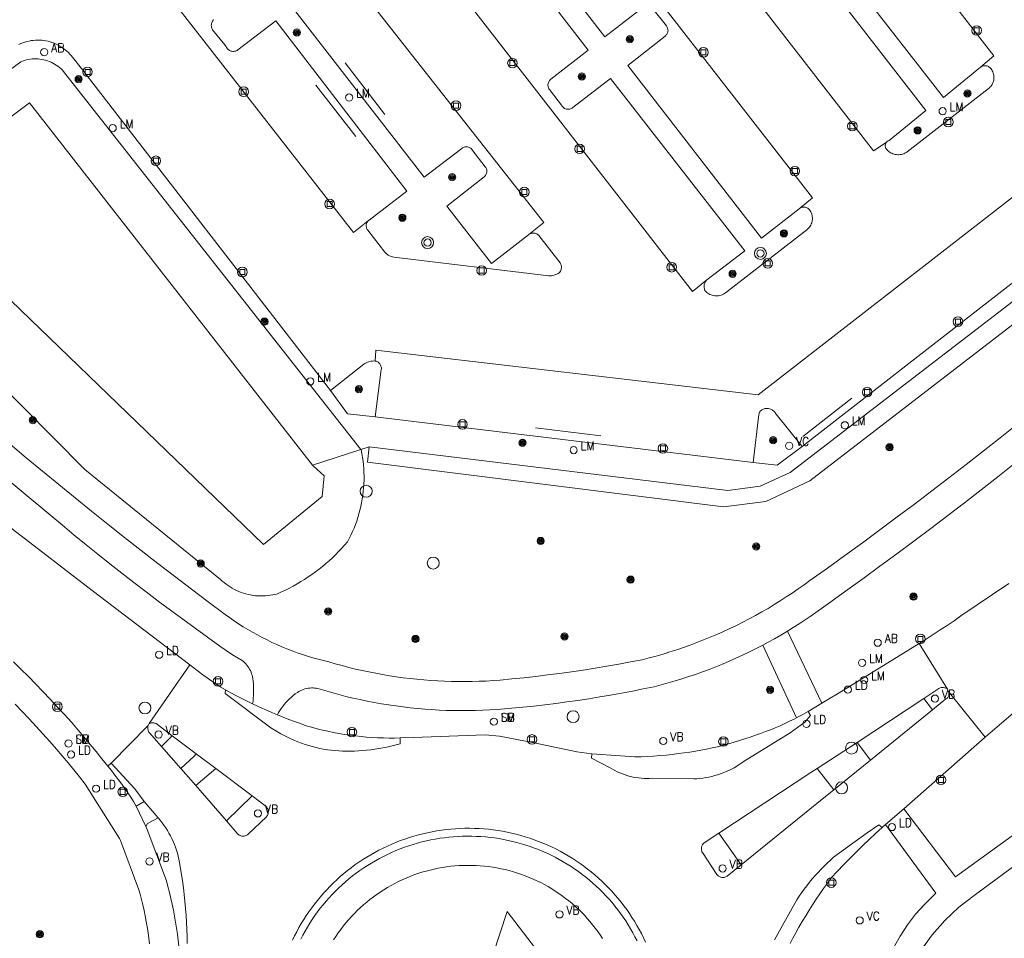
# Model space of a CAD drawing. Header units: metres. Extents: x 138165 to 154469, y 480134 to 494189.
# Tile 93 of 256: x 145724 to 145792, y 485556 to 485619. Entities that reach past the tile are written whole.
import ezdxf

# ---------------------------------------------------------------- set-up
doc = ezdxf.new("R2010")
doc.units = ezdxf.units.M
doc.header["$LTSCALE"] = 0.001
doc.header["$MEASUREMENT"] = 0
for name, color, linetype, lineweight in [('Level 5', 7, 'Continuous', 0), ('TOP-L-terrein schutting raster hek leuning', 7, 'Continuous', 0), ('TOP-L-topo objecten punt', 7, 'Continuous', 0), ('TOP-L-topo objecten vlak', 7, 'Continuous', 0), ('TOP-L-verharding vangrail', 7, 'Continuous', 0), ('TOP-L-water beschoeiing', 7, 'Continuous', 0)]:
    doc.layers.add(name, color=color, linetype=linetype, lineweight=lineweight)
doc.styles.add('Style-STANDARD', font='STANDARD.shx')

# ---------------------------------------------------------------- blocks, each defined once
blk = doc.blocks.new('24')
at = {"layer": 'TOP-L-topo objecten punt', "color": 7, "linetype": 'Continuous', "lineweight": 0}
for radius in [0.025, 0.0182, 0.0115, 0.005]:
    blk.add_circle((0, 0), radius, dxfattribs=at)
blk = doc.blocks.new('22')
at = {"layer": 'TOP-L-topo objecten punt', "color": 7, "linetype": 'Continuous', "lineweight": 0}
blk.add_circle((0, 0), 0.025, dxfattribs=at)
at = {"layer": 'TOP-L-topo objecten punt', "color": 7, "linetype": 'Continuous', "lineweight": 0, "style": 'Style-STANDARD'}
blk.add_text('VC', height=0.06, dxfattribs=at).set_placement((0.0483, 0))
blk = doc.blocks.new('39')
at = {"layer": 'TOP-L-topo objecten punt', "color": 7, "linetype": 'Continuous', "lineweight": 0}
for p, q in [((0.0175, 0.0175), (-0.0175, 0.0175)), ((-0.0175, 0.0175), (-0.0175, -0.0175)), ((0.0175, 0.0175), (0.0175, -0.0175)), ((0.0175, -0.0175), (-0.0175, -0.0175))]:
    blk.add_line(p, q, dxfattribs=at)
blk.add_circle((0, 0), 0.0332, dxfattribs=at)
blk = doc.blocks.new('*U13')
at = {"layer": 'Level 5', "color": 7, "linetype": 'Continuous', "lineweight": 0}
blk.add_circle((0, 0), 0.0415, dxfattribs=at)
blk = doc.blocks.new('150')
at = {"layer": 'Level 5', "color": 7, "linetype": 'Continuous', "lineweight": 0}
blk.add_blockref('*U13', (0, 0), dxfattribs=at)
blk = doc.blocks.new('121')
at = {"layer": 'TOP-L-topo objecten punt', "color": 7, "linetype": 'Continuous', "lineweight": 0}
blk.add_circle((0, 0), 0.025, dxfattribs=at)
at = {"layer": 'TOP-L-topo objecten punt', "color": 7, "linetype": 'Continuous', "lineweight": 0, "style": 'Style-STANDARD'}
blk.add_text('LD', height=0.06, dxfattribs=at).set_placement((0.0483, 0))
blk = doc.blocks.new('16')
at = {"layer": 'TOP-L-topo objecten punt', "color": 7, "linetype": 'Continuous', "lineweight": 0}
blk.add_circle((0, 0), 0.025, dxfattribs=at)
at = {"layer": 'TOP-L-topo objecten punt', "color": 7, "linetype": 'Continuous', "lineweight": 0, "style": 'Style-STANDARD'}
blk.add_text('LM', height=0.06, dxfattribs=at).set_placement((0.0483, 0))
blk = doc.blocks.new('14')
at = {"layer": 'TOP-L-topo objecten punt', "color": 7, "linetype": 'Continuous', "lineweight": 0}
blk.add_circle((0, 0), 0.025, dxfattribs=at)
at = {"layer": 'TOP-L-topo objecten punt', "color": 7, "linetype": 'Continuous', "lineweight": 0, "style": 'Style-STANDARD'}
blk.add_text('VB', height=0.06, dxfattribs=at).set_placement((0.0483, 0))
blk = doc.blocks.new('175')
at = {"layer": 'TOP-L-topo objecten punt', "color": 7, "linetype": 'Continuous', "lineweight": 0}
blk.add_circle((0, 0), 0.025, dxfattribs=at)
at = {"layer": 'TOP-L-topo objecten punt', "color": 7, "linetype": 'Continuous', "lineweight": 0, "style": 'Style-STANDARD'}
blk.add_text('SB', height=0.06, dxfattribs=at).set_placement((0.0483, 0))
blk = doc.blocks.new('11')
at = {"layer": 'TOP-L-topo objecten punt', "color": 7, "linetype": 'Continuous', "lineweight": 0}
blk.add_circle((0, 0), 0.025, dxfattribs=at)
at = {"layer": 'TOP-L-topo objecten punt', "color": 7, "linetype": 'Continuous', "lineweight": 0, "style": 'Style-STANDARD'}
blk.add_text('AB', height=0.06, dxfattribs=at).set_placement((0.0483, 0))
blk = doc.blocks.new('27')
at = {"layer": 'TOP-L-topo objecten punt', "color": 7, "linetype": 'Continuous', "lineweight": 0}
for radius in [0.0415, 0.025]:
    blk.add_circle((0, 0), radius, dxfattribs=at)

msp = doc.modelspace()

# ---------------------------------------------------------------- linework, layer by layer
at = {"layer": 'TOP-L-terrein schutting raster hek leuning', "flags": 128}
msp.add_lwpolyline([(145892.743, 485720.944), (145913.693, 485694.147), (145816.019, 485617.988), (145808.015, 485611.797), (145777.182, 485588.107), (145775.1, 485587.145), (145772.868, 485586.865), (145748.012, 485589.884)], dxfattribs=at)
at = {"layer": 'TOP-L-topo objecten vlak', "flags": 128}
for points in [[(145790.387, 485616.206), (145791.298, 485616.982), (145760.437, 485656.734), (145759.445, 485655.962)], [(145753.058, 485650.999), (145752.081, 485650.259), (145782.974, 485610.407), (145783.849, 485610.988)], [(145777.813, 485606.389), (145778.735, 485607.148), (145747.926, 485646.782), (145746.929, 485646.169)], [(145739.5, 485640.455), (145770.425, 485600.648), (145771.411, 485601.458)], [(145759.075, 485604.594), (145760.107, 485605.447), (145735.195, 485637.115), (145734.411, 485636.474)], [(145727.893, 485631.433), (145726.756, 485630.595), (145746.924, 485604.747), (145747.958, 485605.569)], [(145755.214, 485630.087), (145764.346, 485618.317), (145766.965, 485620.337)], [(145771.411, 485601.458), (145774.038, 485603.466), (145764.741, 485615.413), (145762.132, 485613.402), (145762.082, 485613.366), (145762.029, 485613.336), (145761.972, 485613.313), (145761.912, 485613.297), (145761.852, 485613.288), (145761.79, 485613.286), (145761.729, 485613.292), (145761.669, 485613.305), (145761.611, 485613.325), (145761.556, 485613.352), (145761.504, 485613.386), (145761.457, 485613.425), (145761.415, 485613.47), (145760.499, 485614.665), (145760.466, 485614.716), (145760.439, 485614.77), (145760.418, 485614.828), (145760.405, 485614.887), (145760.4, 485614.948), (145760.401, 485615.009), (145760.41, 485615.069), (145760.426, 485615.127), (145760.45, 485615.184), (145760.479, 485615.237), (145760.516, 485615.286), (145760.557, 485615.33), (145760.604, 485615.369), (145763.196, 485617.386), (145754.079, 485629.172)], [(145778.459, 485626.126), (145787.811, 485614.107), (145790.387, 485616.206)], [(145783.849, 485610.988), (145783.876, 485611.019), (145783.906, 485611.047), (145783.938, 485611.071), (145783.974, 485611.092), (145784.011, 485611.109), (145784.05, 485611.121), (145786.598, 485613.201), (145777.294, 485625.197)], [(145759.075, 485604.594), (145759.069, 485604.589), (145759.062, 485604.583), (145759.056, 485604.578), (145756.477, 485602.598), (145753.389, 485606.575), (145755.989, 485608.61), (145756.032, 485608.651), (145756.069, 485608.698), (145756.101, 485608.748), (145756.127, 485608.802), (145756.146, 485608.858), (145756.158, 485608.917), (145756.163, 485608.976), (145756.161, 485609.035), (145756.152, 485609.094), (145756.136, 485609.152), (145756.114, 485609.207), (145756.085, 485609.259), (145756.05, 485609.307), (145755.135, 485610.5), (145755.093, 485610.544), (145755.047, 485610.583), (145754.996, 485610.616), (145754.942, 485610.643), (145754.885, 485610.664), (145754.826, 485610.677), (145754.766, 485610.684), (145754.705, 485610.683), (145754.645, 485610.675), (145754.586, 485610.661), (145754.53, 485610.639), (145754.476, 485610.611), (145754.426, 485610.577), (145751.816, 485608.57), (145742.702, 485620.347)], [(145767.666, 485620.26), (145768.607, 485619.066), (145768.641, 485619.02), (145768.669, 485618.971), (145768.691, 485618.918), (145768.707, 485618.864), (145768.717, 485618.808), (145768.72, 485618.751), (145768.716, 485618.694), (145768.706, 485618.638), (145768.69, 485618.583), (145768.667, 485618.531), (145768.638, 485618.482), (145768.604, 485618.437), (145768.565, 485618.395), (145768.521, 485618.359), (145765.931, 485616.317), (145775.21, 485604.354), (145777.813, 485606.389)], [(145747.958, 485605.569), (145747.973, 485605.581), (145747.988, 485605.593), (145748.003, 485605.604), (145750.626, 485607.62), (145741.532, 485619.418), (145738.902, 485617.402), (145738.851, 485617.369), (145738.796, 485617.342), (145738.738, 485617.321), (145738.679, 485617.308), (145738.618, 485617.3), (145738.557, 485617.3), (145738.497, 485617.307), (145738.437, 485617.321), (145738.38, 485617.341), (145738.325, 485617.367), (145738.273, 485617.4), (145738.226, 485617.439), (145738.183, 485617.482), (145738.009, 485617.747), (145737.158, 485618.804), (145737.127, 485618.859), (145737.102, 485618.917), (145737.083, 485618.977), (145737.072, 485619.039), (145737.067, 485619.103), (145737.07, 485619.166), (145737.079, 485619.228), (145737.096, 485619.289), (145737.119, 485619.348), (145737.148, 485619.404), (145737.184, 485619.456), (145737.225, 485619.504)], [(145723.737, 485617.778), (145723.872, 485617.839), (145724.009, 485617.894), (145724.149, 485617.942), (145724.29, 485617.984), (145724.434, 485618.018), (145724.58, 485618.045), (145724.726, 485618.065), (145724.873, 485618.078), (145725.021, 485618.083), (145725.169, 485618.081), (145725.317, 485618.072), (145725.463, 485618.055), (145725.609, 485618.032), (145725.754, 485618.001), (145725.897, 485617.963), (145726.038, 485617.918), (145726.176, 485617.867), (145726.312, 485617.808), (145726.445, 485617.743), (145726.574, 485617.671), (145726.7, 485617.593), (145726.821, 485617.509), (145726.939, 485617.42), (145727.052, 485617.324), (145727.16, 485617.223), (145727.263, 485617.117), (145727.36, 485617.006), (145727.452, 485616.89), (145728.062, 485616.108), (145745.319, 485593.797)], [(145747.438, 485589.699), (145726.737, 485616.013), (145726.639, 485616.107), (145726.536, 485616.195), (145726.429, 485616.278), (145726.318, 485616.355), (145726.202, 485616.426), (145726.084, 485616.492), (145725.962, 485616.551), (145725.837, 485616.603), (145725.71, 485616.65), (145725.58, 485616.689), (145725.448, 485616.722), (145725.315, 485616.748), (145725.181, 485616.767), (145725.046, 485616.779), (145724.911, 485616.784), (145724.775, 485616.782), (145724.64, 485616.773), (145724.506, 485616.757), (145724.372, 485616.734), (145724.24, 485616.705), (145724.109, 485616.668), (145723.981, 485616.625), (145723.855, 485616.575), (145719.045, 485613.036)], [(145790.387, 485616.206), (145790.435, 485616.239), (145790.487, 485616.266), (145790.542, 485616.287), (145790.598, 485616.301), (145790.656, 485616.309), (145790.715, 485616.31), (145790.773, 485616.304), (145790.83, 485616.291), (145790.885, 485616.272), (145790.938, 485616.246), (145790.987, 485616.215), (145791.033, 485616.178), (145791.073, 485616.136), (145791.109, 485616.09), (145791.156, 485616.023), (145791.197, 485615.952), (145791.232, 485615.878), (145791.261, 485615.801), (145791.283, 485615.722), (145791.299, 485615.642), (145791.307, 485615.56), (145791.309, 485615.478), (145791.304, 485615.396), (145791.293, 485615.315), (145791.274, 485615.235), (145791.249, 485615.157), (145791.217, 485615.082), (145791.179, 485615.009), (145791.135, 485614.94), (145791.086, 485614.874), (145791.031, 485614.813), (145790.971, 485614.757), (145790.907, 485614.706), (145785.291, 485610.331), (145785.219, 485610.284), (145785.143, 485610.242), (145785.064, 485610.207), (145784.983, 485610.179), (145784.899, 485610.158), (145784.814, 485610.143), (145784.728, 485610.135), (145784.642, 485610.135), (145784.556, 485610.142), (145784.471, 485610.155), (145784.387, 485610.176), (145784.305, 485610.203), (145784.226, 485610.237), (145784.149, 485610.278), (145784.077, 485610.324), (145784.008, 485610.376), (145783.944, 485610.434), (145783.885, 485610.497), (145783.852, 485610.533), (145783.825, 485610.574), (145783.802, 485610.617), (145783.786, 485610.663), (145783.776, 485610.711), (145783.773, 485610.76), (145783.776, 485610.809), (145783.785, 485610.857), (145783.8, 485610.903), (145783.822, 485610.947), (145783.849, 485610.988)], [(145744.091, 485588.62), (145724.466, 485613.727), (145720.641, 485610.857)], [(145801.954, 485612.788), (145801.139, 485613.815), (145774.972, 485593.48), (145748.48, 485596.582), (145748.432, 485595.834)], [(145808.015, 485611.797), (145777.182, 485588.107), (145775.1, 485587.145), (145772.868, 485586.865), (145748.012, 485589.884)], [(145720.641, 485610.857), (145715.743, 485607.182), (145740.693, 485583.12), (145744.751, 485586.445), (145744.878, 485587.872), (145744.137, 485588.562), (145744.091, 485588.62)], [(145748.012, 485589.884), (145747.886, 485588.815), (145772.573, 485585.712), (145775.51, 485586.095), (145778.543, 485587.523), (145808.803, 485610.833)], [(145778.009, 485589.907), (145804.045, 485610.155)], [(145786.246, 485554.952), (145787.024, 485556.038), (145787.903, 485557.044), (145788.876, 485557.959), (145789.934, 485558.776), (145793.045, 485561.056), (145797.36, 485564.298), (145814.697, 485577.901), (145820.97, 485583.034), (145827.158, 485588.269), (145833.258, 485593.606), (145847.828, 485606.912), (145847.863, 485606.944)], [(145771.411, 485601.458), (145771.367, 485601.408), (145771.329, 485601.354), (145771.296, 485601.296), (145771.269, 485601.236), (145771.248, 485601.173), (145771.233, 485601.108), (145771.225, 485601.042), (145771.224, 485600.975), (145771.228, 485600.909), (145771.24, 485600.844), (145771.258, 485600.78), (145771.282, 485600.718), (145771.342, 485600.654), (145771.407, 485600.594), (145771.477, 485600.541), (145771.55, 485600.493), (145771.628, 485600.452), (145771.709, 485600.417), (145771.792, 485600.389), (145771.878, 485600.368), (145771.965, 485600.354), (145772.052, 485600.348), (145772.14, 485600.349), (145772.228, 485600.357), (145772.315, 485600.373), (145772.4, 485600.396), (145772.482, 485600.425), (145772.562, 485600.462), (145772.639, 485600.505), (145772.712, 485600.554), (145778.338, 485604.935), (145778.404, 485604.99), (145778.465, 485605.05), (145778.521, 485605.115), (145778.57, 485605.185), (145778.614, 485605.259), (145778.651, 485605.337), (145778.681, 485605.417), (145778.703, 485605.5), (145778.719, 485605.584), (145778.727, 485605.67), (145778.728, 485605.756), (145778.721, 485605.841), (145778.707, 485605.926), (145778.685, 485606.009), (145778.657, 485606.09), (145778.621, 485606.168), (145778.579, 485606.242), (145778.53, 485606.313), (145778.492, 485606.356), (145778.449, 485606.394), (145778.402, 485606.427), (145778.352, 485606.455), (145778.299, 485606.476), (145778.244, 485606.492), (145778.187, 485606.501), (145778.13, 485606.504), (145778.073, 485606.5), (145778.017, 485606.49), (145777.962, 485606.474), (145777.909, 485606.451), (145777.859, 485606.423), (145777.813, 485606.389)], [(145747.958, 485605.569), (145747.918, 485605.528), (145747.884, 485605.483), (145747.854, 485605.435), (145747.831, 485605.383), (145747.814, 485605.329), (145747.803, 485605.273), (145747.799, 485605.217), (145747.802, 485605.16), (145747.812, 485605.104), (145747.828, 485605.05), (145747.85, 485604.997), (145747.879, 485604.948), (145747.913, 485604.903), (145749.091, 485603.385), (145749.146, 485603.326), (145749.206, 485603.271), (145749.269, 485603.22), (145749.336, 485603.175), (145749.406, 485603.135), (145749.479, 485603.1), (145749.555, 485603.07), (145749.632, 485603.047), (145749.711, 485603.029), (145760.464, 485601.731), (145760.559, 485601.737), (145760.654, 485601.749), (145760.748, 485601.767), (145760.84, 485601.792), (145760.93, 485601.823), (145761.019, 485601.86), (145761.104, 485601.903), (145761.186, 485601.952), (145761.225, 485602.001), (145761.259, 485602.053), (145761.287, 485602.109), (145761.308, 485602.168), (145761.323, 485602.228), (145761.332, 485602.29), (145761.334, 485602.352), (145761.33, 485602.415), (145761.318, 485602.476), (145761.3, 485602.536), (145761.276, 485602.593), (145761.246, 485602.648), (145759.762, 485604.537), (145759.72, 485604.578), (145759.674, 485604.613), (145759.624, 485604.644), (145759.571, 485604.668), (145759.516, 485604.686), (145759.459, 485604.697), (145759.401, 485604.702), (145759.342, 485604.7), (145759.285, 485604.691), (145759.228, 485604.676), (145759.174, 485604.655), (145759.123, 485604.627), (145759.075, 485604.594)], [(145776.994, 485577.102), (145777.387, 485577.345), (145777.809, 485577.613), (145778.227, 485577.888), (145778.641, 485578.169), (145779.838, 485579.018), (145781.031, 485579.873), (145782.22, 485580.734), (145783.405, 485581.6), (145784.586, 485582.471), (145785.763, 485583.347), (145786.937, 485584.229), (145788.106, 485585.117), (145789.271, 485586.009), (145790.432, 485586.907), (145791.589, 485587.81), (145792.741, 485588.719), (145793.89, 485589.633), (145795.034, 485590.552), (145796.174, 485591.476), (145797.31, 485592.405), (145798.442, 485593.34), (145813.038, 485605.548)], [(145713.15, 485603.62), (145728.299, 485588.305), (145737.698, 485580.693), (145737.823, 485580.577), (145737.953, 485580.466), (145738.088, 485580.36), (145738.226, 485580.261), (145738.369, 485580.167), (145738.516, 485580.079), (145738.666, 485579.998), (145738.819, 485579.923), (145738.976, 485579.854), (145739.135, 485579.792), (145739.296, 485579.736), (145739.46, 485579.688), (145739.626, 485579.646), (145739.793, 485579.611), (145739.962, 485579.584), (145740.131, 485579.563), (145740.302, 485579.55), (145740.472, 485579.543), (145740.643, 485579.544), (145740.814, 485579.552), (145740.984, 485579.567), (145741.153, 485579.589), (145741.322, 485579.619), (145741.489, 485579.655), (145741.654, 485579.698), (145741.932, 485579.822), (145742.208, 485579.952), (145742.48, 485580.088), (145742.75, 485580.231), (145743.015, 485580.38), (145743.278, 485580.535), (145743.536, 485580.696), (145743.791, 485580.863), (145744.042, 485581.036), (145744.289, 485581.214), (145744.531, 485581.398), (145744.77, 485581.588), (145745.004, 485581.784), (145745.233, 485581.984), (145745.457, 485582.19), (145745.677, 485582.401), (145745.892, 485582.618), (145746.101, 485582.839), (145746.306, 485583.064), (145746.505, 485583.295), (145746.628, 485583.528), (145746.745, 485583.764), (145746.854, 485584.003), (145746.957, 485584.245), (145747.053, 485584.491), (145747.143, 485584.738), (145747.225, 485584.988), (145747.3, 485585.241), (145747.368, 485585.495), (145747.429, 485585.751), (145747.482, 485586.009), (145747.529, 485586.268), (145747.568, 485586.528), (145747.599, 485586.79), (145747.624, 485587.052), (145747.641, 485587.315), (145747.65, 485587.578), (145747.652, 485587.841), (145747.647, 485588.104), (145747.634, 485588.367), (145747.614, 485588.63), (145747.586, 485588.892), (145747.552, 485589.153), (145747.509, 485589.412), (145747.46, 485589.671), (145747.438, 485589.699)], [(145829.36, 485602.269), (145828.959, 485601.906), (145833.714, 485596.451), (145831.489, 485594.39), (145825.209, 485588.913), (145818.829, 485583.552), (145812.352, 485578.309), (145796.273, 485565.707), (145792.822, 485563.086), (145788.655, 485560.06), (145785.065, 485564.795)], [(145790.705, 485569.749), (145793.155, 485571.862), (145798.497, 485576.43), (145800.137, 485577.773), (145801.778, 485579.113), (145803.422, 485580.451), (145805.067, 485581.787), (145808.258, 485584.311), (145810.525, 485586.171), (145815.907, 485590.649), (145824.95, 485598.389), (145829.36, 485602.269)], [(145735.568, 485574.759), (145728.807, 485579.921), (145723.287, 485584.174), (145721.351, 485585.744), (145708.677, 485597.562)], [(145745.319, 485593.797), (145747.638, 485595.619), (145747.718, 485595.667), (145747.801, 485595.709), (145747.886, 485595.745), (145747.974, 485595.775), (145748.063, 485595.799), (145748.154, 485595.817), (145748.246, 485595.829), (145748.339, 485595.835), (145748.432, 485595.834)], [(145748.432, 485595.834), (145748.491, 485595.818), (145748.548, 485595.795), (145748.602, 485595.765), (145748.652, 485595.73), (145748.698, 485595.689), (145748.738, 485595.644), (145748.774, 485595.594), (145748.803, 485595.54), (145748.826, 485595.483), (145748.842, 485595.424), (145748.852, 485595.363), (145748.854, 485595.302), (145748.85, 485595.241), (145748.427, 485591.973)], [(145745.319, 485593.797), (145746.511, 485592.177), (145748.427, 485591.973)], [(145774.626, 485588.807), (145775.015, 485592.119), (145775.028, 485592.175), (145775.048, 485592.229), (145775.073, 485592.28), (145775.104, 485592.328), (145775.141, 485592.373), (145775.181, 485592.413), (145775.227, 485592.449), (145775.275, 485592.479), (145775.327, 485592.503), (145775.382, 485592.522), (145775.438, 485592.534), (145775.495, 485592.54), (145775.552, 485592.54), (145775.62, 485592.539), (145775.687, 485592.531), (145775.753, 485592.517), (145775.818, 485592.496), (145775.88, 485592.47), (145775.94, 485592.438), (145775.997, 485592.401), (145776.049, 485592.358), (145776.098, 485592.311), (145776.142, 485592.259), (145776.181, 485592.204), (145776.214, 485592.145), (145778.009, 485589.907)], [(145748.427, 485591.973), (145774.626, 485588.807)], [(145792.907, 485591.432), (145791.734, 485590.499), (145790.557, 485589.572), (145789.376, 485588.65), (145788.19, 485587.734), (145787, 485586.823), (145785.806, 485585.918), (145784.608, 485585.019), (145783.405, 485584.126), (145782.198, 485583.238), (145780.986, 485582.356), (145779.771, 485581.479), (145778.551, 485580.609), (145778.15, 485580.315), (145777.744, 485580.028), (145777.334, 485579.747), (145776.919, 485579.472), (145776.501, 485579.203), (145776.078, 485578.941), (145775.652, 485578.685), (145775.221, 485578.436), (145774.787, 485578.194), (145774.35, 485577.958), (145773.908, 485577.728), (145773.464, 485577.506), (145773.016, 485577.29), (145772.564, 485577.081), (145772.11, 485576.879), (145771.653, 485576.684), (145771.192, 485576.496), (145770.729, 485576.314), (145770.263, 485576.14), (145769.795, 485575.973), (145769.324, 485575.814), (145768.851, 485575.661), (145768.375, 485575.516), (145767.897, 485575.377), (145767.418, 485575.247), (145766.936, 485575.123), (145766.121, 485574.966), (145765.304, 485574.816), (145764.486, 485574.673), (145763.666, 485574.537), (145762.846, 485574.408), (145762.024, 485574.286), (145761.202, 485574.172), (145760.378, 485574.065), (145759.554, 485573.964), (145758.729, 485573.871), (145757.903, 485573.786), (145757.076, 485573.707), (145756.597, 485573.673), (145756.117, 485573.646), (145755.637, 485573.627), (145755.157, 485573.614), (145754.676, 485573.608), (145754.196, 485573.61), (145753.716, 485573.618), (145753.236, 485573.634), (145752.756, 485573.657), (145752.276, 485573.687), (145751.797, 485573.724), (145751.319, 485573.768), (145750.841, 485573.819), (145750.364, 485573.877), (145749.888, 485573.942), (145749.413, 485574.014), (145748.939, 485574.093), (145748.467, 485574.179), (145747.995, 485574.272), (145747.526, 485574.372), (145747.057, 485574.479), (145746.59, 485574.593), (145746.125, 485574.714), (145745.662, 485574.842), (145745.201, 485574.976), (145744.833, 485575.063), (145744.466, 485575.157), (145744.101, 485575.258), (145743.739, 485575.367), (145743.378, 485575.482), (145743.02, 485575.605), (145742.665, 485575.735), (145742.312, 485575.872), (145741.962, 485576.016), (145741.615, 485576.167), (145741.271, 485576.325), (145740.93, 485576.49), (145740.593, 485576.661), (145740.259, 485576.839), (145739.928, 485577.024), (145739.602, 485577.215), (145739.279, 485577.412), (145738.96, 485577.616), (145738.645, 485577.827), (145738.335, 485578.043), (145738.029, 485578.266), (145736.856, 485579.141), (145735.688, 485580.021), (145734.524, 485580.907), (145733.364, 485581.798), (145732.208, 485582.695), (145731.057, 485583.598), (145729.91, 485584.506), (145728.767, 485585.42), (145727.629, 485586.339), (145726.495, 485587.264), (145725.366, 485588.194), (145724.241, 485589.129), (145723.121, 485590.07)], [(145719.895, 485590.142), (145725.943, 485585.122), (145726.754, 485584.442), (145727.569, 485583.767), (145728.389, 485583.098), (145729.212, 485582.433), (145730.04, 485581.773), (145730.871, 485581.119), (145731.707, 485580.47), (145732.547, 485579.826), (145733.39, 485579.187), (145734.238, 485578.553), (145735.09, 485577.925), (145735.945, 485577.301), (145736.804, 485576.684), (145737.667, 485576.071), (145738.534, 485575.464), (145739.213, 485575.065), (145739.3, 485574.993), (145739.383, 485574.915), (145739.461, 485574.834), (145739.535, 485574.747), (145739.603, 485574.657), (145739.666, 485574.563), (145739.723, 485574.465), (145739.775, 485574.364), (145739.821, 485574.261), (145739.861, 485574.155), (145739.894, 485574.046), (145739.921, 485573.936), (145739.942, 485573.825), (145739.966, 485573.63), (145739.984, 485573.434), (145739.996, 485573.237), (145740.001, 485573.041), (145740, 485572.844), (145739.993, 485572.647), (145739.979, 485572.451), (145739.959, 485572.255), (145739.932, 485572.06)], [(145747.438, 485589.699), (145748.012, 485589.884)], [(145774.626, 485588.807), (145776.275, 485588.619), (145778.009, 485589.907)], [(145747.438, 485589.699), (145744.091, 485588.62)], [(145792.351, 485580.405), (145789.024, 485578.155), (145788.549, 485577.828), (145788.072, 485577.504), (145787.592, 485577.184), (145787.11, 485576.868), (145786.625, 485576.556), (145786.137, 485576.248)], [(145775.293, 485576.137), (145775.661, 485576.335), (145776.098, 485576.577), (145776.532, 485576.827), (145776.994, 485577.102)], [(145779.378, 485572.109), (145776.994, 485577.102)], [(145741.643, 485571.299), (145741.727, 485571.452), (145741.818, 485571.602), (145741.915, 485571.748), (145742.018, 485571.89), (145742.126, 485572.028), (145742.241, 485572.161), (145742.36, 485572.289), (145742.485, 485572.412), (145742.614, 485572.53), (145742.749, 485572.642), (145742.888, 485572.749), (145743.031, 485572.85), (145743.128, 485572.912), (145743.228, 485572.967), (145743.332, 485573.016), (145743.439, 485573.058), (145743.548, 485573.094), (145743.659, 485573.123), (145743.772, 485573.144), (145743.886, 485573.159), (145744.001, 485573.166), (145744.116, 485573.166), (145744.23, 485573.159), (145744.344, 485573.144), (145744.457, 485573.123), (145744.939, 485572.977), (145745.423, 485572.839), (145745.908, 485572.707), (145746.396, 485572.583), (145746.886, 485572.466), (145747.377, 485572.356), (145747.869, 485572.254), (145748.364, 485572.159), (145748.859, 485572.071), (145749.356, 485571.99), (145749.854, 485571.917), (145750.353, 485571.851), (145750.853, 485571.793), (145751.353, 485571.741), (145751.855, 485571.698), (145752.357, 485571.662), (145752.859, 485571.633), (145753.362, 485571.611), (145753.865, 485571.597), (145754.368, 485571.591), (145754.872, 485571.592), (145755.375, 485571.6), (145755.878, 485571.616), (145756.381, 485571.639), (145756.883, 485571.67), (145757.385, 485571.708), (145757.886, 485571.753), (145758.651, 485571.827), (145759.416, 485571.908), (145760.179, 485571.996), (145760.942, 485572.09), (145761.704, 485572.192), (145762.465, 485572.301), (145763.225, 485572.416), (145763.984, 485572.538), (145764.742, 485572.668), (145765.499, 485572.804), (145766.254, 485572.947), (145767.008, 485573.096), (145767.761, 485573.253), (145768.245, 485573.378), (145768.728, 485573.51), (145769.208, 485573.649), (145769.686, 485573.795), (145770.162, 485573.949), (145770.636, 485574.109), (145771.107, 485574.277), (145771.576, 485574.452), (145772.042, 485574.634), (145772.505, 485574.822), (145772.965, 485575.018), (145773.423, 485575.22), (145773.877, 485575.43), (145774.328, 485575.646), (145774.776, 485575.869), (145775.293, 485576.137)], [(145775.293, 485576.137), (145777.621, 485571.089)], [(145786.137, 485576.248), (145780.593, 485572.829), (145779.724, 485572.319), (145779.378, 485572.109)], [(145788.086, 485573.086), (145786.137, 485576.248)], [(145723.358, 485574.97), (145723.876, 485574.462), (145724.388, 485573.95), (145724.896, 485573.434), (145725.4, 485572.913), (145725.898, 485572.387), (145726.392, 485571.857), (145726.881, 485571.322), (145727.365, 485570.783), (145727.844, 485570.239), (145728.261, 485569.747), (145728.675, 485569.252), (145729.085, 485568.754), (145729.49, 485568.253), (145729.892, 485567.748)], [(145732.75, 485570.689), (145735.568, 485574.759)], [(145738.06, 485573.031), (145737.738, 485573.231), (145737.419, 485573.436), (145737.103, 485573.646), (145736.79, 485573.86), (145736.48, 485574.078), (145736.172, 485574.301), (145735.869, 485574.528), (145735.568, 485574.759)], [(145738.06, 485573.031), (145738.019, 485572.773), (145741.201, 485570.41), (145741.422, 485570.264), (145741.646, 485570.124), (145741.875, 485569.991), (145742.107, 485569.864), (145742.343, 485569.744), (145742.582, 485569.63), (145742.825, 485569.524), (145743.07, 485569.424), (145743.318, 485569.331), (145743.568, 485569.246), (145743.821, 485569.167), (145744.076, 485569.096), (145744.333, 485569.032), (145744.591, 485568.976), (145744.851, 485568.926), (145745.113, 485568.884), (145745.375, 485568.85), (145745.638, 485568.823), (145745.902, 485568.803), (145746.167, 485568.791), (145746.431, 485568.787), (145746.696, 485568.79), (145746.981, 485568.793), (145747.265, 485568.802), (145747.549, 485568.819), (145747.833, 485568.843), (145748.116, 485568.874), (145748.398, 485568.912), (145748.679, 485568.957), (145748.959, 485569.009), (145749.237, 485569.068), (145749.514, 485569.134), (145750.163, 485569.298), (145750.161, 485569.703)], [(145739.932, 485572.06), (145739.553, 485572.245), (145739.176, 485572.434), (145738.802, 485572.629), (145738.43, 485572.827), (145738.06, 485573.031)], [(145788.086, 485573.086), (145788.038, 485573.118), (145787.986, 485573.145), (145787.933, 485573.167), (145787.877, 485573.182), (145787.82, 485573.192), (145787.762, 485573.196), (145787.704, 485573.194), (145787.647, 485573.186), (145787.59, 485573.171), (145787.536, 485573.152), (145787.484, 485573.126), (145786.444, 485572.431)], [(145787.061, 485571.639), (145787.985, 485572.402), (145788.029, 485572.43), (145788.069, 485572.463), (145788.105, 485572.501), (145788.135, 485572.544), (145788.159, 485572.59), (145788.177, 485572.639), (145788.188, 485572.69), (145788.193, 485572.742), (145788.19, 485572.795), (145788.181, 485572.846), (145788.165, 485572.896), (145788.143, 485572.943)], [(145788.143, 485572.943), (145788.086, 485573.086)], [(145790.705, 485569.749), (145788.143, 485572.943)], [(145723.465, 485572.037), (145723.955, 485571.53), (145724.44, 485571.018), (145724.922, 485570.5), (145725.399, 485569.979), (145725.87, 485569.454), (145726.33, 485568.931), (145726.731, 485568.459), (145727.136, 485567.975), (145727.535, 485567.49), (145727.93, 485567.002), (145728.327, 485566.502), (145730.702, 485562.728), (145730.769, 485562.582), (145732.046, 485559.179), (145732.129, 485558.877), (145732.226, 485558.502), (145732.316, 485558.123), (145732.402, 485557.741), (145732.482, 485557.359), (145732.555, 485556.975), (145732.622, 485556.591), (145732.683, 485556.208), (145732.738, 485555.822), (145732.787, 485555.435)], [(145741.643, 485571.299), (145741.297, 485571.444), (145740.953, 485571.592), (145740.611, 485571.744), (145740.271, 485571.9), (145739.932, 485572.06)], [(145779.378, 485572.109), (145778.43, 485571.534)], [(145786.444, 485572.431), (145781.822, 485569.376)], [(145786.444, 485572.431), (145787.061, 485571.639)], [(145763.448, 485568.594), (145763.426, 485568.289), (145764.703, 485567.622), (145764.868, 485567.525), (145765.036, 485567.434), (145765.208, 485567.349), (145765.384, 485567.272), (145765.562, 485567.201), (145765.742, 485567.137), (145765.925, 485567.081), (145766.11, 485567.031), (145766.297, 485566.989), (145766.486, 485566.954), (145766.675, 485566.927), (145766.866, 485566.907), (145767.057, 485566.894), (145767.248, 485566.889), (145767.44, 485566.891), (145767.631, 485566.901), (145770.516, 485566.859), (145770.724, 485566.872), (145770.932, 485566.891), (145771.139, 485566.917), (145771.345, 485566.95), (145771.55, 485566.99), (145771.753, 485567.036), (145771.955, 485567.089), (145772.155, 485567.148), (145772.353, 485567.214), (145772.549, 485567.286), (145772.742, 485567.365), (145772.932, 485567.449), (145773.12, 485567.54), (145773.305, 485567.637), (145773.486, 485567.74), (145773.664, 485567.849), (145773.838, 485567.964), (145774.009, 485568.084), (145777.191, 485570.053), (145778.193, 485570.801), (145778.589, 485571.264), (145778.43, 485571.534)], [(145778.43, 485571.534), (145778.114, 485571.354), (145777.795, 485571.18), (145777.621, 485571.089)], [(145782.758, 485568.168), (145787.061, 485571.639)], [(145732.75, 485570.689), (145732.684, 485570.563)], [(145734.353, 485569.851), (145733.237, 485570.696), (145733.185, 485570.718), (145733.132, 485570.734), (145733.077, 485570.745), (145733.021, 485570.75), (145732.965, 485570.749), (145732.909, 485570.742), (145732.854, 485570.73), (145732.801, 485570.712), (145732.75, 485570.689)], [(145750.161, 485569.703), (145749.773, 485569.694), (145749.385, 485569.693), (145748.997, 485569.699), (145748.609, 485569.713), (145748.221, 485569.734), (145747.834, 485569.762), (145747.448, 485569.797), (145747.062, 485569.84), (145746.677, 485569.89), (145746.293, 485569.947), (145745.91, 485570.012), (145745.529, 485570.084), (145745.149, 485570.163), (145744.771, 485570.249), (145744.394, 485570.342), (145744.019, 485570.443), (145743.646, 485570.55), (145743.241, 485570.689), (145742.839, 485570.834), (145742.438, 485570.984), (145742.039, 485571.139), (145741.643, 485571.299)], [(145777.621, 485571.089), (145777.473, 485571.012), (145777.148, 485570.851), (145776.819, 485570.695), (145776.488, 485570.546), (145776.154, 485570.403), (145775.817, 485570.266), (145775.478, 485570.136), (145775.137, 485570.012), (145774.793, 485569.894), (145774.423, 485569.76), (145774.051, 485569.633), (145773.676, 485569.512), (145773.3, 485569.397), (145772.922, 485569.289), (145772.541, 485569.188), (145772.16, 485569.093), (145771.776, 485569.005), (145771.391, 485568.923), (145771.005, 485568.848), (145770.618, 485568.779), (145770.229, 485568.718), (145769.839, 485568.662), (145769.449, 485568.614), (145769.018, 485568.562), (145768.587, 485568.516), (145768.154, 485568.477), (145767.722, 485568.444), (145767.288, 485568.418), (145766.855, 485568.398), (145766.421, 485568.385), (145763.448, 485568.594)], [(145730.127, 485567.954), (145732.684, 485570.563)], [(145732.684, 485570.563), (145732.672, 485570.506), (145732.665, 485570.447), (145732.664, 485570.388), (145732.669, 485570.33), (145732.679, 485570.272), (145732.695, 485570.215), (145732.716, 485570.161), (145732.742, 485570.108), (145732.773, 485570.058), (145733.611, 485569.11)], [(145733.611, 485569.11), (145734.353, 485569.851)], [(145736.026, 485568.592), (145734.353, 485569.851)], [(145763.448, 485568.594), (145762.394, 485568.747), (145759.453, 485569.354), (145757.043, 485569.815), (145756.047, 485569.918), (145751.051, 485569.731), (145750.161, 485569.703)], [(145781.822, 485569.376), (145779.05, 485567.59)], [(145781.822, 485569.376), (145782.758, 485568.168)], [(145785.065, 485564.795), (145790.705, 485569.749)], [(145733.611, 485569.11), (145734.952, 485567.587)], [(145730.127, 485567.954), (145729.892, 485567.748)], [(145732.41, 485565.293), (145731.772, 485566.18), (145730.127, 485567.954)], [(145734.952, 485567.587), (145735.889, 485568.426), (145736.026, 485568.592)], [(145736.026, 485568.592), (145737.38, 485567.58)], [(145780.205, 485566.097), (145782.758, 485568.168)], [(145729.892, 485567.748), (145730.138, 485567.435), (145730.383, 485567.12), (145730.626, 485566.804), (145730.868, 485566.487), (145731.077, 485566.192), (145731.282, 485565.893), (145731.482, 485565.592), (145731.678, 485565.287), (145731.869, 485564.98)], [(145735.99, 485566.393), (145734.952, 485567.587)], [(145737.38, 485567.58), (145735.99, 485566.393)], [(145739.893, 485565.683), (145737.38, 485567.58)], [(145779.05, 485567.59), (145778.609, 485567.296), (145772.235, 485563.089)], [(145780.205, 485566.097), (145779.05, 485567.59)], [(145735.99, 485566.393), (145738.115, 485563.961)], [(145773.791, 485560.901), (145779.043, 485565.156), (145780.205, 485566.097)], [(145731.869, 485564.98), (145732.41, 485565.293)], [(145732.41, 485565.293), (145733.387, 485564.161)], [(145738.115, 485563.961), (145738.91, 485563.033), (145738.956, 485562.994), (145739.005, 485562.961), (145739.058, 485562.933), (145739.114, 485562.912), (145739.172, 485562.897), (145739.232, 485562.889), (145739.291, 485562.888), (145739.351, 485562.893), (145739.409, 485562.905), (145739.466, 485562.924), (145739.521, 485562.949), (145739.572, 485562.98), (145739.619, 485563.017), (145740.884, 485564.225), (145740.921, 485564.272), (145740.953, 485564.323), (145740.979, 485564.377), (145740.998, 485564.434), (145741.011, 485564.493), (145741.018, 485564.553), (145741.017, 485564.613), (145741.01, 485564.672), (145740.996, 485564.731), (145740.975, 485564.787), (145740.949, 485564.841), (145740.916, 485564.892), (145740.878, 485564.938), (145739.893, 485565.683)], [(145738.115, 485563.961), (145739.893, 485565.683)], [(145731.869, 485564.98), (145732.521, 485563.56)], [(145783.793, 485563.691), (145785.065, 485564.795)], [(145733.387, 485564.161), (145732.637, 485563.756), (145732.521, 485563.56)], [(145735.394, 485555.454), (145735.386, 485555.938), (145735.371, 485556.421), (145735.349, 485556.904), (145735.32, 485557.387), (145735.284, 485557.87), (145735.241, 485558.352), (145735.191, 485558.833), (145735.134, 485559.313), (145735.07, 485559.793), (145734.858, 485561.072), (145734.817, 485561.284), (145734.768, 485561.495), (145734.713, 485561.705), (145734.65, 485561.912), (145734.581, 485562.117), (145734.504, 485562.319), (145734.421, 485562.519), (145734.331, 485562.716), (145734.235, 485562.91), (145734.132, 485563.1), (145734.023, 485563.287), (145733.908, 485563.47), (145733.786, 485563.649), (145733.659, 485563.824), (145733.526, 485563.995), (145733.387, 485564.161)], [(145732.521, 485563.56), (145732.617, 485563.35), (145733.95, 485559.798), (145734.062, 485559.392), (145734.167, 485558.984), (145734.265, 485558.574), (145734.357, 485558.163), (145734.443, 485557.75), (145734.522, 485557.336), (145734.595, 485556.921), (145734.661, 485556.505), (145734.72, 485556.088), (145734.773, 485555.67), (145734.819, 485555.251), (145734.858, 485554.832), (145734.891, 485554.411), (145734.917, 485553.991), (145734.937, 485553.57)], [(145767.161, 485555.547), (145767.022, 485555.84), (145766.876, 485556.132), (145766.723, 485556.42), (145766.563, 485556.704), (145766.396, 485556.985), (145766.223, 485557.261), (145766.043, 485557.533), (145765.856, 485557.801), (145765.663, 485558.064), (145765.464, 485558.322), (145765.258, 485558.575), (145765.046, 485558.824), (145764.829, 485559.067), (145764.605, 485559.304), (145764.376, 485559.537), (145764.141, 485559.763), (145763.901, 485559.984), (145763.656, 485560.199), (145763.406, 485560.408), (145763.15, 485560.611), (145762.89, 485560.808), (145762.625, 485560.998), (145762.355, 485561.182), (145762.081, 485561.359), (145761.803, 485561.53), (145761.521, 485561.694), (145761.235, 485561.851), (145760.945, 485562.001), (145760.652, 485562.144), (145760.355, 485562.279), (145760.055, 485562.408), (145759.752, 485562.529), (145759.447, 485562.643), (145759.138, 485562.749), (145758.827, 485562.848), (145758.514, 485562.94), (145758.199, 485563.023), (145757.881, 485563.099), (145757.562, 485563.168), (145757.242, 485563.229), (145756.92, 485563.281), (145756.597, 485563.326), (145756.273, 485563.364), (145755.948, 485563.393), (145755.622, 485563.415), (145755.296, 485563.428), (145754.97, 485563.434), (145754.644, 485563.432), (145754.317, 485563.422), (145753.992, 485563.404), (145753.666, 485563.378), (145753.342, 485563.344), (145753.018, 485563.303), (145752.696, 485563.253), (145752.375, 485563.196), (145752.055, 485563.131), (145751.737, 485563.059), (145751.421, 485562.978), (145751.106, 485562.89), (145750.794, 485562.795), (145750.485, 485562.692), (145750.178, 485562.581), (145749.874, 485562.463), (145749.572, 485562.338), (145749.274, 485562.205), (145748.979, 485562.066), (145748.688, 485561.919), (145748.4, 485561.765), (145748.116, 485561.604), (145747.836, 485561.437), (145747.561, 485561.263), (145747.289, 485561.082), (145747.022, 485560.894), (145746.759, 485560.701), (145746.502, 485560.5), (145746.249, 485560.294), (145746.001, 485560.082), (145745.759, 485559.864), (145745.522, 485559.639), (145745.29, 485559.41), (145745.064, 485559.174), (145744.844, 485558.934), (145744.629, 485558.688), (145744.421, 485558.437), (145744.219, 485558.18), (145744.023, 485557.92), (145743.833, 485557.654), (145743.65, 485557.384), (145743.474, 485557.11), (145743.304, 485556.831), (145743.141, 485556.55), (145742.984, 485556.265), (145742.834, 485555.977), (145742.691, 485555.685)], [(145783.569, 485563.498), (145783.334, 485563.674), (145782.513, 485563.122), (145780.198, 485561.438), (145779.974, 485561.235), (145779.754, 485561.028), (145779.538, 485560.816), (145779.327, 485560.599), (145779.121, 485560.378), (145778.919, 485560.153), (145778.722, 485559.924), (145778.53, 485559.691), (145778.343, 485559.453), (145778.161, 485559.212), (145777.984, 485558.967), (145777.812, 485558.718), (145777.645, 485558.466), (145776.22, 485555.911), (145776.099, 485555.701)], [(145777.191, 485555.456), (145777.379, 485555.821), (145777.574, 485556.182), (145777.798, 485556.578), (145778.027, 485556.971), (145778.262, 485557.362), (145778.501, 485557.749), (145778.745, 485558.133), (145778.994, 485558.514), (145779.248, 485558.892), (145779.507, 485559.266), (145779.771, 485559.637), (145780.039, 485560.005), (145780.464, 485560.458), (145780.893, 485560.907), (145781.327, 485561.351), (145781.766, 485561.79), (145782.21, 485562.224), (145782.658, 485562.654), (145783.111, 485563.078), (145783.569, 485563.498)], [(145783.569, 485563.498), (145783.793, 485563.691)], [(145783.793, 485563.691), (145787.29, 485558.934), (145786.5, 485558.16), (145785.876, 485557.474), (145785.309, 485556.74), (145784.802, 485555.964), (145784.358, 485555.15)], [(145762.777, 485560.24), (145762.523, 485560.428), (145762.263, 485560.611), (145762, 485560.786), (145761.732, 485560.956), (145761.46, 485561.119), (145761.184, 485561.275), (145760.905, 485561.424), (145760.622, 485561.567), (145760.335, 485561.703), (145760.046, 485561.831), (145759.753, 485561.953), (145759.457, 485562.067), (145759.159, 485562.174), (145758.858, 485562.274), (145758.555, 485562.366), (145758.25, 485562.451), (145757.942, 485562.529), (145757.633, 485562.599), (145757.323, 485562.661), (145757.01, 485562.716), (145756.697, 485562.763), (145756.383, 485562.803), (145756.067, 485562.835), (145755.751, 485562.859), (145755.435, 485562.875), (145755.118, 485562.884), (145754.801, 485562.887), (145754.484, 485562.882), (145754.167, 485562.869), (145753.85, 485562.848), (145753.534, 485562.82), (145753.219, 485562.784), (145752.905, 485562.74), (145752.592, 485562.688), (145752.281, 485562.629), (145751.971, 485562.563), (145751.662, 485562.488), (145751.356, 485562.407), (145751.051, 485562.317), (145750.749, 485562.221), (145750.45, 485562.117), (145750.153, 485562.006), (145749.858, 485561.887), (145749.567, 485561.761), (145749.279, 485561.629), (145748.994, 485561.489), (145748.713, 485561.342), (145748.436, 485561.189), (145748.162, 485561.028), (145747.892, 485560.861), (145747.627, 485560.688), (145747.366, 485560.508), (145747.109, 485560.322), (145746.857, 485560.129), (145746.609, 485559.931), (145746.367, 485559.726), (145746.13, 485559.516), (145745.898, 485559.3), (145745.671, 485559.078), (145745.45, 485558.851), (145745.234, 485558.618), (145745.024, 485558.38), (145744.82, 485558.137), (145744.622, 485557.89), (145744.43, 485557.637), (145744.245, 485557.38), (145744.065, 485557.118), (145743.892, 485556.852), (145743.726, 485556.582), (145743.566, 485556.308), (145743.414, 485556.03), (145743.267, 485555.749)], [(145772.235, 485563.089), (145771.234, 485562.424), (145771.191, 485562.387), (145771.152, 485562.346), (145771.118, 485562.3), (145771.089, 485562.251), (145771.066, 485562.199), (145771.049, 485562.145), (145771.037, 485562.09), (145771.033, 485562.033), (145771.034, 485561.976), (145771.042, 485561.92), (145771.056, 485561.865), (145771.076, 485561.812), (145771.102, 485561.761), (145772.111, 485560.232), (145772.147, 485560.188), (145772.188, 485560.148), (145772.233, 485560.113), (145772.282, 485560.084), (145772.333, 485560.06), (145772.387, 485560.042), (145772.443, 485560.03), (145772.5, 485560.024), (145772.557, 485560.025), (145772.613, 485560.032), (145772.669, 485560.046), (145772.722, 485560.065), (145772.773, 485560.091), (145772.821, 485560.122), (145773.791, 485560.901)], [(145772.235, 485563.089), (145773.791, 485560.901)], [(145745.54, 485555.693), (145745.698, 485555.938), (145745.863, 485556.179), (145746.034, 485556.415), (145746.211, 485556.647), (145746.395, 485556.875), (145746.584, 485557.097), (145746.78, 485557.314), (145746.98, 485557.526), (145747.187, 485557.732), (145747.399, 485557.933), (145747.616, 485558.129), (145747.838, 485558.318), (145748.065, 485558.502), (145748.297, 485558.679), (145748.533, 485558.851), (145748.774, 485559.016), (145749.019, 485559.174), (145749.268, 485559.326), (145749.522, 485559.472), (145749.779, 485559.61), (145750.039, 485559.742), (145750.303, 485559.867), (145750.57, 485559.985), (145750.84, 485560.096), (145751.113, 485560.199), (145751.389, 485560.296), (145751.667, 485560.384), (145751.947, 485560.466), (145752.23, 485560.54), (145752.514, 485560.607), (145752.8, 485560.666), (145753.087, 485560.718), (145753.376, 485560.762), (145753.666, 485560.798), (145753.956, 485560.826), (145754.248, 485560.847), (145754.539, 485560.861), (145754.831, 485560.866), (145755.123, 485560.864), (145755.415, 485560.854), (145755.706, 485560.836), (145755.997, 485560.811), (145756.287, 485560.778), (145756.577, 485560.737), (145756.865, 485560.689), (145757.151, 485560.633), (145757.436, 485560.569), (145757.719, 485560.498), (145758.001, 485560.42), (145758.28, 485560.334), (145758.556, 485560.241), (145758.83, 485560.14), (145759.102, 485560.033), (145759.37, 485559.918), (145759.636, 485559.796), (145759.898, 485559.667), (145760.156, 485559.531), (145760.411, 485559.389), (145760.662, 485559.24), (145760.909, 485559.084), (145761.152, 485558.921), (145761.39, 485558.753)], [(145766.574, 485555.636), (145766.431, 485555.918), (145766.28, 485556.197), (145766.123, 485556.472), (145765.959, 485556.744), (145765.789, 485557.011), (145765.612, 485557.274), (145765.429, 485557.532), (145765.239, 485557.786), (145765.044, 485558.036), (145764.842, 485558.28), (145764.635, 485558.52), (145764.421, 485558.754), (145764.202, 485558.983), (145763.978, 485559.207), (145763.748, 485559.425), (145763.513, 485559.638), (145763.272, 485559.844), (145763.027, 485560.045), (145762.777, 485560.24)], [(145761.39, 485558.753), (145761.624, 485558.578), (145761.853, 485558.397), (145762.077, 485558.21), (145762.296, 485558.017), (145762.51, 485557.818), (145762.719, 485557.614), (145762.922, 485557.405), (145763.12, 485557.19), (145763.312, 485556.969), (145763.498, 485556.744), (145763.678, 485556.514), (145763.851, 485556.28), (145764.019, 485556.041), (145764.18, 485555.797)], [(145758.61, 485552.278), (145759.535, 485555.094), (145757.565, 485557.672), (145756.087, 485553.17)]]:
    msp.add_lwpolyline(points, dxfattribs=at)
at = {"layer": 'TOP-L-verharding vangrail', "flags": 128}
for points in [[(145749.085, 485612.936), (145746.349, 485616.514)], [(145744.319, 485614.969), (145747.094, 485611.393)], [(145781.473, 485593.262), (145778.059, 485590.604)], [(145759.531, 485591.204), (145764.065, 485590.647)]]:
    msp.add_lwpolyline(points, dxfattribs=at)
at = {"layer": 'TOP-L-water beschoeiing', "flags": 128}
for points in [[(145720.641, 485610.857), (145724.466, 485613.727), (145744.091, 485588.62)], [(145744.091, 485588.62), (145744.137, 485588.562), (145744.878, 485587.872), (145744.751, 485586.445), (145740.693, 485583.12), (145715.743, 485607.182), (145720.641, 485610.857)]]:
    msp.add_lwpolyline(points, dxfattribs=at)

# ---------------------------------------------------------------- block references
at = {"layer": 'TOP-L-topo objecten punt', "xscale": 10, "yscale": 10, "zscale": 10}
for name, p in [('24', (145742.995, 485618.615)), ('39', (145790.11, 485618.75)), ('11', (145725.488, 485617.245)), ('24', (145766.069, 485618.15)), ('39', (145771.176, 485617.232)), ('39', (145757.938, 485616.49)), ('39', (145728.488, 485615.88)), ('24', (145762.751, 485615.565)), ('24', (145727.872, 485615.371)), ('39', (145739.313, 485614.505)), ('16', (145746.623, 485614.098)), ('24', (145789.473, 485614.385)), ('39', (145754.029, 485613.539)), ('16', (145787.755, 485613.152)), ('16', (145730.233, 485611.982)), ('39', (145781.501, 485612.117)), ('39', (145788.153, 485612.403)), ('24', (145786.023, 485611.824)), ('39', (145762.593, 485610.545)), ('39', (145733.224, 485609.717)), ('39', (145777.511, 485608.999)), ('24', (145753.761, 485608.579)), ('39', (145758.759, 485607.547)), ('39', (145745.266, 485606.719)), ('24', (145750.31, 485605.768)), ('24', (145776.756, 485604.683)), ('27', (145752.058, 485604.043)), ('27', (145775.124, 485603.294)), ('39', (145775.634, 485602.606)), ('39', (145739.216, 485602.002)), ('39', (145755.81, 485602.11)), ('39', (145768.975, 485602.336)), ('24', (145773.2, 485601.877)), ('24', (145740.755, 485598.562)), ('39', (145788.815, 485598.563)), ('16', (145743.928, 485594.422)), ('24', (145747.301, 485593.88)), ('39', (145782.525, 485593.673)), ('24', (145724.691, 485591.728)), ('16', (145780.977, 485591.376)), ('39', (145754.476, 485591.438)), ('24', (145776.012, 485590.349)), ('22', (145777.12, 485589.952)), ('24', (145758.63, 485590.166)), ('16', (145762.182, 485589.656)), ('39', (145768.367, 485589.77)), ('24', (145784.079, 485589.849)), ('150', (145747.8, 485586.803)), ('24', (145759.895, 485583.358)), ('24', (145774.827, 485582.973)), ('24', (145736.333, 485581.79)), ('150', (145752.448, 485581.824)), ('24', (145766.128, 485580.676)), ('24', (145785.735, 485579.496)), ('24', (145745.166, 485578.461)), ('24', (145751.217, 485576.561)), ('24', (145761.55, 485576.737)), ('11', (145783.255, 485576.302)), ('39', (145786.209, 485576.566)), ('121', (145733.45, 485575.47)), ('16', (145782.172, 485574.91)), ('16', (145782.31, 485573.716)), ('39', (145737.535, 485573.619)), ('121', (145781.19, 485573.048)), ('24', (145775.793, 485573.038)), ('14', (145787.223, 485572.426)), ('39', (145726.398, 485571.865)), ('150', (145732.464, 485571.776)), ('175', (145756.654, 485570.828)), ('16', (145756.654, 485570.828)), ('150', (145762.144, 485571.168)), ('121', (145778.315, 485570.675)), ('14', (145733.415, 485569.935)), ('39', (145746.81, 485570.098)), ('14', (145768.394, 485569.487)), ('175', (145727.173, 485569.316)), ('16', (145727.173, 485569.316)), ('39', (145759.294, 485569.595)), ('39', (145772.563, 485569.453)), ('150', (145781.44, 485568.992)), ('121', (145727.346, 485568.546)), ('121', (145729.078, 485566.182)), ('150', (145780.752, 485566.24)), ('39', (145787.637, 485566.789)), ('39', (145730.93, 485565.964)), ('14', (145740.299, 485564.47)), ('121', (145784.246, 485563.523)), ('14', (145732.782, 485561.139)), ('14', (145772.506, 485560.653)), ('39', (145780.036, 485559.67)), ('14', (145761.198, 485557.466)), ('22', (145782.006, 485557.05)), ('24', (145725.18, 485556.087))]:
    msp.add_blockref(name, p, dxfattribs=at)

doc.saveas('drawing.dxf')
